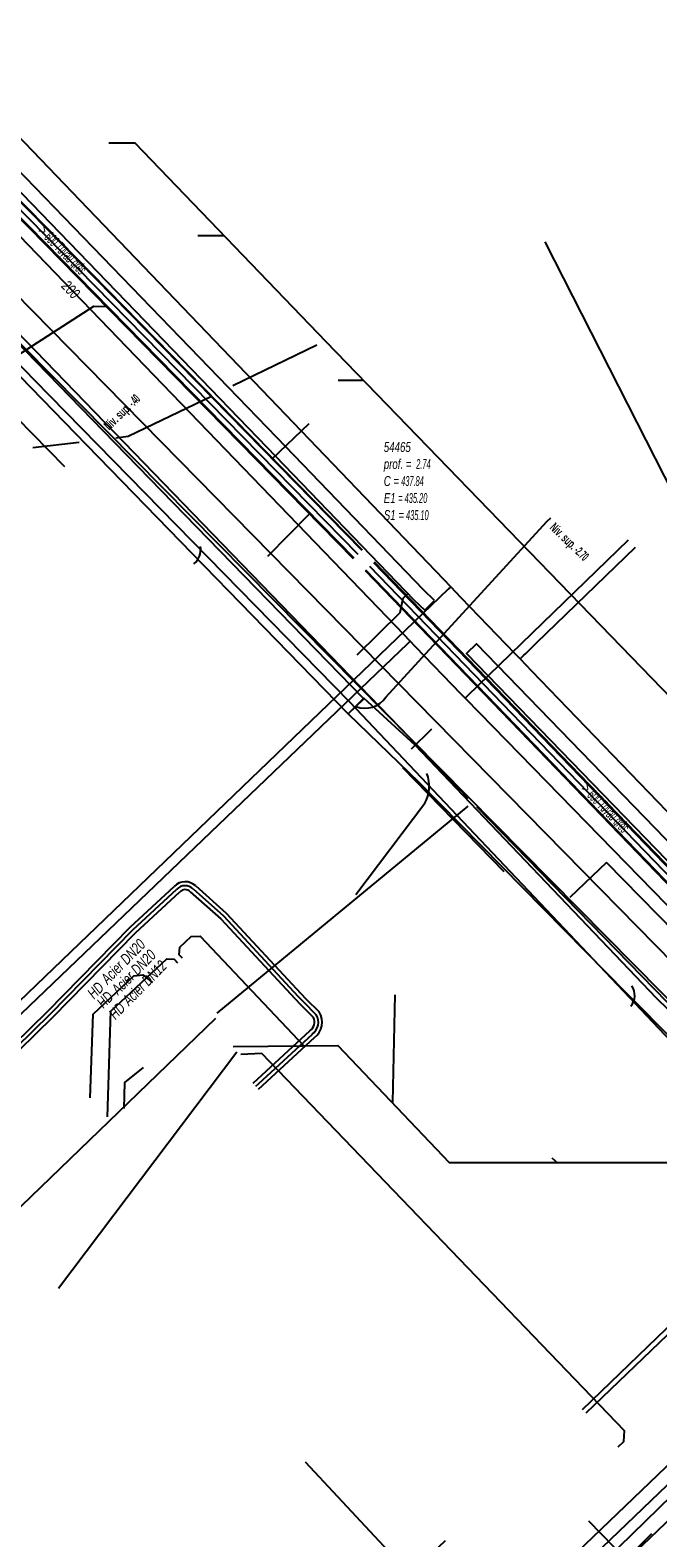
# Model space of a CAD drawing. Header units: metres. Extents: x 2695563 to 2696938, y 1260544 to 1262032.
# Tile 148 of 256: x 2696001 to 2696033, y 1261323 to 1261399. Entities that reach past the tile are written whole.
import ezdxf

# ---------------------------------------------------------------- set-up
doc = ezdxf.new("R2010")
doc.units = ezdxf.units.M
doc.header["$LTSCALE"] = 100
doc.linetypes.add('AUSGEZOGEN', pattern=[0])
doc.linetypes.add('STRICHLINIE2_S3', pattern=[0.25, 0.15, -0.1])
for name, color, linetype in [('Eau portable_Cadastre des conduites_Conduite', 171, 'AUSGEZOGEN'), ('Eau potable_Cadastre des conduites_Conduite_Texte', 171, 'AUSGEZOGEN'), ('EU_Cadastre des conduites', 24, 'AUSGEZOGEN'), ('EU_Cadastre des conduites – Texte', 7, 'AUSGEZOGEN'), ('EU_Cadastre des conduites_Regard normalisé – Texte', 24, 'AUSGEZOGEN'), ('Gaz_Cadastre des conduites_Conduite', 32, 'AUSGEZOGEN'), ('Gaz_Cadastre des conduites_Conduite_Texte', 32, 'AUSGEZOGEN'), ('Réseau électrique_Cadastre des conduite_Bord du tracé', 1, 'AUSGEZOGEN'), ('Réseau électrique_Cadastre des conduite_Tronçon de tracé', 1, 'AUSGEZOGEN'), ('Réseau électrique_Point altimétrique_Texte', 7, 'AUSGEZOGEN'), ('TV_Cadastre des conduites_CONDUITE', 92, 'AUSGEZOGEN'), ('Télécommunications_SW_Cadastre des conduites_Bord du tracé', 94, 'AUSGEZOGEN')]:
    doc.layers.add(name, color=color, linetype=linetype)
doc.styles.add('ARIAL', font='arial.ttf')
doc.styles.add('ARIALNARROW', font='ARIALN.TTF')
pattern_1 = [(0, (2708005, 1273150), (6075, 6075), [6075, -6075]), (90, (2708005, 1273150), (-6075, 6075), [6075, -6075])]

# ---------------------------------------------------------------- blocks, each defined once
blk = doc.blocks.new('COMPLEXOBJECT_1579')
at = {"layer": 'Gaz_Cadastre des conduites_Conduite', "color": 32, "linetype": 'AUSGEZOGEN', "transparency": 33554687}
for points in [[(5988.203, 11337.23), (5992.816, 11341.085), (5997.124, 11345.228), (6001.408, 11349.42), (6005.598, 11353.696), (6007.831, 11355.758)], [(6008.644, 11355.774), (6010.184, 11354.407), (6013.957, 11350.333), (6014.232, 11350.051), (6014.885, 11349.399)], [(6014.671, 11348.403), (6011.962, 11345.899), (6011.815, 11345.763)]]:
    blk.add_lwpolyline(points, dxfattribs=at)
for centre, radius, start, end in [((6008.245, 11355.365), 0.571, 45.73694, 136.51795), ((6014.24, 11349.017), 0.75, 305.10235, 30.64529)]:
    blk.add_arc(centre, radius, start, end, dxfattribs=at)
blk = doc.blocks.new('COMPLEXOBJECT_1580')
at = {"layer": 'Gaz_Cadastre des conduites_Conduite', "color": 32, "linetype": 'AUSGEZOGEN', "transparency": 33554687}
blk.add_line((6014.781, 11348.233), (6011.951, 11345.616), dxfattribs=at)
for points in [[(5988.074, 11337.383), (5992.682, 11341.234), (5996.985, 11345.372), (6001.267, 11349.561), (6005.459, 11353.84), (6007.691, 11355.901)], [(6008.78, 11355.921), (6010.324, 11354.55), (6014.102, 11350.471), (6014.374, 11350.192), (6015.028, 11349.539)]]:
    blk.add_lwpolyline(points, dxfattribs=at)
for centre, radius, start, end in [((6008.246, 11355.365), 0.771, 46.14782, 135.95647), ((6014.227, 11349.014), 0.958, 305.36293, 33.21769)]:
    blk.add_arc(centre, radius, start, end, dxfattribs=at)
blk = doc.blocks.new('COMPLEXOBJECT_1581')
at = {"layer": 'Gaz_Cadastre des conduites_Conduite', "color": 32, "linetype": 'AUSGEZOGEN', "transparency": 33554687}
blk.add_line((6014.565, 11348.578), (6011.679, 11345.91), dxfattribs=at)
for points in [[(5988.331, 11337.076), (5992.95, 11340.936), (5997.263, 11345.084), (6001.549, 11349.279), (6005.737, 11353.552), (6007.972, 11355.616)], [(6008.507, 11355.628), (6010.044, 11354.264), (6013.812, 11350.195), (6014.09, 11349.91), (6014.742, 11349.259)]]:
    blk.add_lwpolyline(points, dxfattribs=at)
for centre, radius, start, end in [((6008.245, 11355.365), 0.371, 45.12106, 137.44879), ((6014.233, 11349.028), 0.559, 306.44049, 24.42053)]:
    blk.add_arc(centre, radius, start, end, dxfattribs=at)
blk = doc.blocks.new('COMPLEXOBJECT_1763')
at = {"layer": 'Réseau électrique_Cadastre des conduite_Bord du tracé', "color": 1, "linetype": 'AUSGEZOGEN', "transparency": 33554687}
for points in [[(5979.125, 11395.927), (5977.813, 11395.221), (5978.413, 11394.557)], [(5978.413, 11394.557), (5978.716, 11394.098), (5979.267, 11394.447)], [(5989.03, 11392.907), (5990.895, 11390.988), (6003.241, 11378.282), (6008.597, 11372.77), (6016.5, 11364.636), (6017.289, 11365.403), (6009.409, 11373.513), (6004.104, 11378.972), (5991.687, 11391.752), (5989.564, 11393.937)]]:
    blk.add_lwpolyline(points, dxfattribs=at)
for centre, radius, start, end in [((5982.998, 11387.867), 8.942, 42.75008, 115.66417), ((5983.219, 11387.783), 7.748, 41.40375, 120.66848)]:
    blk.add_arc(centre, radius, start, end, dxfattribs=at)
blk = doc.blocks.new('COMPLEXOBJECT_2171')
at = {"layer": 'Réseau électrique_Cadastre des conduite_Tronçon de tracé', "color": 1, "linetype": 'AUSGEZOGEN', "transparency": 33554687}
blk.add_line((6018.413, 11365.496), (6026.569, 11374.387), dxfattribs=at)
blk.add_arc((6017.364, 11366.181), 1.253, 247.98907, 326.8307, dxfattribs=at)

msp = doc.modelspace()

# ---------------------------------------------------------------- hatches: boundary and pattern name
at = {"layer": 'Réseau électrique_Cadastre des conduite_Bord du tracé', "lineweight": 18, "transparency": 33554687}
h = msp.add_hatch(dxfattribs=at)
h.set_pattern_fill('MUSTER', color=1, scale=6075, style=0, pattern_type=2)
h.set_pattern_definition(pattern_1)
h.paths.add_polyline_path([(2696021.835, 1261370.2), (2696021.291, 1261370.729), (2696013.86, 1261378.448), (2695996.219, 1261396.704), (2695991.948, 1261401.104), (2695991.446, 1261400.616), (2695995.716, 1261396.217), (2696013.356, 1261377.962), (2696020.794, 1261370.235), (2696021.347, 1261369.698)], flags=0)
h = msp.add_hatch(dxfattribs=at)
h.set_pattern_fill('MUSTER', color=1, scale=6075, style=0, pattern_type=2)
h.set_pattern_definition(pattern_1)
h.paths.add_polyline_path([(2695979.383, 1261394.367), (2695979.686, 1261393.908), (2695980.237, 1261394.257), (2695980.538, 1261394.427), (2695980.847, 1261394.583), (2695981.162, 1261394.725), (2695981.483, 1261394.853), (2695981.81, 1261394.966), (2695982.141, 1261395.065), (2695982.476, 1261395.149), (2695982.815, 1261395.218), (2695983.157, 1261395.272), (2695983.5, 1261395.31), (2695983.845, 1261395.333), (2695984.191, 1261395.341), (2695984.536, 1261395.333), (2695984.881, 1261395.31), (2695985.225, 1261395.271), (2695985.566, 1261395.217), (2695985.905, 1261395.148), (2695986.241, 1261395.064), (2695986.572, 1261394.965), (2695986.898, 1261394.851), (2695987.219, 1261394.723), (2695987.534, 1261394.581), (2695987.843, 1261394.425), (2695988.144, 1261394.255), (2695988.437, 1261394.072), (2695988.722, 1261393.876), (2695988.998, 1261393.667), (2695989.264, 1261393.447), (2695989.52, 1261393.215), (2695989.766, 1261392.971), (2695990, 1261392.717), (2695991.865, 1261390.798), (2696004.211, 1261378.092), (2696009.567, 1261372.58), (2696017.47, 1261364.446), (2696018.259, 1261365.213), (2696010.379, 1261373.323), (2696005.074, 1261378.782), (2695992.657, 1261391.562), (2695990.534, 1261393.747), (2695990.279, 1261394.011), (2695990.014, 1261394.265), (2695989.739, 1261394.508), (2695989.453, 1261394.739), (2695989.159, 1261394.958), (2695988.856, 1261395.165), (2695988.544, 1261395.359), (2695988.225, 1261395.54), (2695987.899, 1261395.709), (2695987.566, 1261395.863), (2695987.227, 1261396.004), (2695986.883, 1261396.131), (2695986.533, 1261396.243), (2695986.18, 1261396.341), (2695985.822, 1261396.425), (2695985.462, 1261396.493), (2695985.098, 1261396.547), (2695984.733, 1261396.586), (2695984.367, 1261396.61), (2695984, 1261396.619), (2695983.633, 1261396.613), (2695983.267, 1261396.592), (2695982.902, 1261396.555), (2695982.538, 1261396.504), (2695982.177, 1261396.438), (2695981.819, 1261396.357), (2695981.465, 1261396.262), (2695981.114, 1261396.152), (2695980.769, 1261396.027), (2695980.429, 1261395.889), (2695980.095, 1261395.737), (2695978.783, 1261395.031)], flags=0)
h = msp.add_hatch(dxfattribs=at)
h.set_pattern_fill('MUSTER', color=1, scale=6075, style=0, pattern_type=2)
h.set_pattern_definition(pattern_1)
h.paths.add_polyline_path([(2696047.906, 1261343.29), (2696023.966, 1261368.001), (2696023.463, 1261367.514), (2696047.403, 1261342.802)], flags=0)
h = msp.add_hatch(dxfattribs=at)
h.set_pattern_fill('MUSTER', color=1, scale=6075, style=0, pattern_type=2)
h.set_pattern_definition(pattern_1)
h.paths.add_polyline_path([(2696017.474, 1261364.456), (2696021.052, 1261360.999), (2696031.541, 1261350.31), (2696038.914, 1261342.902), (2696039.871, 1261341.735), (2696041.688, 1261339.954), (2696042.32, 1261340.586), (2696039.41, 1261343.362), (2696036.663, 1261346.563), (2696033.077, 1261350.044), (2696020.858, 1261362.865), (2696018.266, 1261365.243)], flags=0)
h = msp.add_hatch(dxfattribs=at)
h.set_pattern_fill('MUSTER', color=1, scale=6075, style=0, pattern_type=2)
h.set_pattern_definition(pattern_1)
h.paths.add_polyline_path([(2696004.213, 1261297.018), (2696016.882, 1261309.183), (2696025.835, 1261317.905), (2696041.426, 1261332.853), (2696040.942, 1261333.359), (2696025.349, 1261318.409), (2696016.395, 1261309.686), (2696003.729, 1261297.524)], flags=0)

# ---------------------------------------------------------------- linework, layer by layer
at = {"layer": 'Eau portable_Cadastre des conduites_Conduite', "color": 7, "linetype": 'AUSGEZOGEN', "transparency": 33554687}
msp.add_line((2696032.559, 1261320.581), (2696029.65, 1261323.541), dxfattribs=at)
for points in [[(2695993.656, 1261395.983), (2695993.825, 1261395.813), (2695996.7, 1261392.93), (2696019.884, 1261368.893), (2696020.618, 1261368.133), (2696020.871, 1261367.87), (2696023.183, 1261365.473), (2696023.394, 1261365.255), (2696024.125, 1261364.504), (2696046.39, 1261341.667), (2696049.872, 1261338.133)], [(2696023.394, 1261365.255), (2696023.528, 1261365.385), (2696031.667, 1261373.264)], [(2696020.618, 1261368.133), (2696020.482, 1261368.003), (2695994.107, 1261342.757)]]:
    msp.add_lwpolyline(points, dxfattribs=at)
at = {"layer": 'EU_Cadastre des conduites', "linetype": 'AUSGEZOGEN', "transparency": 33554687}
for p, q in [((2695988.618, 1261402.035), (2696017.728, 1261372.323)), ((2695988.633, 1261402.049), (2696017.743, 1261372.337)), ((2695988.647, 1261402.063), (2696017.757, 1261372.351)), ((2695989.047, 1261402.455), (2696018.157, 1261372.743)), ((2695989.061, 1261402.469), (2696018.171, 1261372.757)), ((2695989.076, 1261402.483), (2696018.186, 1261372.771)), ((2696018.326, 1261371.714), (2696045.646, 1261343.382)), ((2696018.341, 1261371.728), (2696045.661, 1261343.396)), ((2696018.356, 1261371.742), (2696045.676, 1261343.41)), ((2696018.758, 1261372.13), (2696046.078, 1261343.798)), ((2696018.773, 1261372.144), (2696046.093, 1261343.812)), ((2696018.788, 1261372.158), (2696046.108, 1261343.826))]:
    msp.add_line(p, q, dxfattribs=at)
at = {"layer": 'EU_Cadastre des conduites', "color": 255, "transparency": 33554687}
for p, q in [((2695988.847, 1261402.259), (2696017.957, 1261372.547)), ((2696018.557, 1261371.936), (2696045.877, 1261343.604))]:
    msp.add_line(p, q, dxfattribs=at)
at = {"layer": 'EU_Cadastre des conduites', "color": 24, "linetype": 'AUSGEZOGEN', "transparency": 33554687}
for p, q in [((2696009.849, 1261388.69), (2696011.169, 1261388.69)), ((2696016.333, 1261383.325), (2696043.842, 1261354.898)), ((2696016.957, 1261381.357), (2696018.193, 1261381.357)), ((2696015.485, 1261379.155), (2696013.612, 1261377.36)), ((2696013.406, 1261372.435), (2696015.535, 1261374.6)), ((2696019.829, 1261350.213), (2696019.715, 1261344.774)), ((2696027.781, 1261341.95), (2696028.094, 1261341.693)), ((2696029.516, 1261329.032), (2696037.667, 1261336.852))]:
    msp.add_line(p, q, dxfattribs=at)
for points in [[(2696005.351, 1261393.38), (2696006.67, 1261393.38), (2696016.333, 1261383.325)], [(2695993.393, 1261377.895), (2696004.598, 1261385.111), (2696005.243, 1261385.099)], [(2696003.117, 1261376.972), (2695999.068, 1261381.091), (2695999.142, 1261381.61)], [(2696009.074, 1261352.065), (2696008.914, 1261352.238), (2696008.942, 1261352.623), (2696009.525, 1261353.172), (2696009.979, 1261353.185), (2696015.23, 1261347.629)], [(2696005.285, 1261344.029), (2696005.445, 1261349.391), (2696008.294, 1261352.043), (2696008.654, 1261352.02), (2696008.829, 1261351.84)], [(2696004.408, 1261345.004), (2696004.558, 1261349.234), (2696006.619, 1261351.173), (2696007.069, 1261351.222), (2696007.559, 1261350.834)], [(2696011.653, 1261347.591), (2696016.952, 1261347.648), (2696022.593, 1261341.725), (2696037.437, 1261341.725)], [(2696031.142, 1261327.309), (2696031.439, 1261327.576), (2696031.462, 1261328.127), (2696013.103, 1261347.236), (2696012.032, 1261347.199)], [(2696006.126, 1261344.463), (2696006.167, 1261345.768), (2696007.103, 1261346.539)], [(2696029.332, 1261329.208), (2696037.352, 1261336.936), (2696037.511, 1261341.241), (2696037.679, 1261341.41)], [(2696015.293, 1261326.546), (2696020.434, 1261321.028), (2696020.785, 1261321.028), (2696022.398, 1261322.573)], [(2696032.831, 1261322.897), (2696028.595, 1261318.649), (2696028.608, 1261318.019)]]:
    msp.add_lwpolyline(points, dxfattribs=at)
at = {"layer": 'Gaz_Cadastre des conduites_Conduite', "color": 32, "linetype": 'AUSGEZOGEN', "transparency": 33554687}
for points in [[(2696026.174, 1261367.238), (2696025.921, 1261367.501), (2696023.199, 1261370.338), (2696022.666, 1261370.893), (2696022.32, 1261371.254), (2695995.877, 1261398.811), (2695995.704, 1261398.992)], [(2696026.174, 1261367.238), (2696026.356, 1261367.414), (2696026.464, 1261367.518), (2696026.724, 1261367.769), (2696027.007, 1261368.043), (2696032.028, 1261372.892)], [(2696022.666, 1261370.893), (2696022.531, 1261370.763), (2695999.931, 1261349.039), (2695989.162, 1261338.759), (2695988.969, 1261338.575)], [(2696026.174, 1261367.238), (2696026.755, 1261366.634), (2696046.81, 1261345.83)]]:
    msp.add_lwpolyline(points, dxfattribs=at)
at = {"layer": 'Réseau électrique_Cadastre des conduite_Bord du tracé', "color": 1, "linetype": 'AUSGEZOGEN', "transparency": 33554687}
for points in [[(2696021.835, 1261370.2), (2696021.291, 1261370.729), (2696013.86, 1261378.448), (2695996.219, 1261396.704), (2695991.948, 1261401.104), (2695991.446, 1261400.616), (2695995.716, 1261396.217), (2696013.356, 1261377.962), (2696020.794, 1261370.235), (2696021.347, 1261369.698), (2696021.835, 1261370.2)], [(2696047.906, 1261343.29), (2696023.966, 1261368.001), (2696023.463, 1261367.514), (2696047.403, 1261342.802), (2696047.906, 1261343.29)], [(2696017.474, 1261364.456), (2696021.052, 1261360.999), (2696031.541, 1261350.31), (2696038.914, 1261342.902), (2696039.871, 1261341.735), (2696041.688, 1261339.954), (2696042.32, 1261340.586), (2696039.41, 1261343.362), (2696036.663, 1261346.563), (2696033.077, 1261350.044), (2696020.858, 1261362.865), (2696018.266, 1261365.243), (2696017.474, 1261364.456)], [(2696004.213, 1261297.018), (2696016.882, 1261309.183), (2696025.835, 1261317.905), (2696041.426, 1261332.853), (2696040.942, 1261333.359), (2696025.349, 1261318.409), (2696016.395, 1261309.686), (2696003.729, 1261297.524), (2696004.213, 1261297.018)]]:
    msp.add_lwpolyline(points, close=True, dxfattribs=at)
at = {"layer": 'Réseau électrique_Cadastre des conduite_Tronçon de tracé', "color": 1, "linetype": 'AUSGEZOGEN', "transparency": 33554687}
for p, q in [((2696040.215, 1261345.407), (2695995.988, 1261390.468)), ((2696011.633, 1261381.083), (2696015.889, 1261383.143)), ((2696001.505, 1261377.95), (2696003.854, 1261378.226)), ((2696027.539, 1261374.197), (2696027.728, 1261374.393)), ((2696020.683, 1261362.686), (2696021.704, 1261363.691)), ((2696025.378, 1261356.45), (2696020.241, 1261361.715)), ((2696030.552, 1261356.926), (2696028.69, 1261355.146)), ((2696043.486, 1261343.699), (2696030.552, 1261356.926))]:
    msp.add_line(p, q, dxfattribs=at)
at = {"layer": 'Réseau électrique_Cadastre des conduite_Tronçon de tracé', "color": 1, "linetype": 'STRICHLINIE2_S3', "transparency": 33554687}
msp.add_line((2696002.802, 1261335.35), (2696021.347, 1261359.926), dxfattribs=at)
at = {"layer": 'Réseau électrique_Cadastre des conduite_Tronçon de tracé', "color": 1, "linetype": 'AUSGEZOGEN', "transparency": 33554687}
for points in [[(2696005.711, 1261378.445), (2696006.33, 1261378.517), (2696010.582, 1261380.575)], [(2696017.931, 1261367.451), (2696020.106, 1261369.585), (2696020.255, 1261370.316), (2696020.485, 1261370.541)], [(2696012.751, 1261305.158), (2696015.237, 1261305.946), (2696018.157, 1261308.726), (2696035.074, 1261324.911)]]:
    msp.add_lwpolyline(points, dxfattribs=at)
for centre, radius, start, end in [((2696009.064, 1261372.774), 0.939, 309.3236, 9.86191), ((2696019.867, 1261360.783), 1.71, 329.91882, 21.98067), ((2696031.131, 1261350.186), 0.853, 319.74994, 35.07989)]:
    msp.add_arc(centre, radius, start, end, dxfattribs=at)
at = {"layer": 'TV_Cadastre des conduites_CONDUITE', "color": 92, "linetype": 'AUSGEZOGEN', "transparency": 33554687}
msp.add_line((2696041.532, 1261360.668), (2696027.454, 1261388.368), dxfattribs=at)
for points in [[(2695954.521, 1261432.817), (2695982.78, 1261401.523), (2696040.347, 1261343.241), (2696043.85, 1261339.695), (2696045.936, 1261332.298), (2696055.988, 1261322.246), (2696059.781, 1261323.763), (2696065.092, 1261322.246), (2696142.093, 1261264.021), (2696182.3, 1261233.107), (2696188.748, 1261226.788), (2696191.783, 1261223.814), (2696284.336, 1261154.968), (2696287.921, 1261155.02)], [(2695976.882, 1261392.756), (2695980.551, 1261395.144), (2695981.874, 1261395.616), (2695983.414, 1261395.873), (2695984.974, 1261395.839), (2695986.501, 1261395.516), (2695987.941, 1261394.914), (2695988.95, 1261394.28), (2695989.859, 1261393.51), (2696001.572, 1261381.376), (2696017.554, 1261365.052), (2696039.827, 1261341.512)], [(2696023.87, 1261316.723), (2696026.479, 1261317.649), (2696037.234, 1261328.133)]]:
    msp.add_lwpolyline(points, dxfattribs=at)
at = {"layer": 'Télécommunications_SW_Cadastre des conduites_Bord du tracé', "color": 94, "linetype": 'AUSGEZOGEN', "transparency": 33554687}
for p, q in [((2695999.278, 1261385.274), (2696023.55, 1261360.186)), ((2696023.527, 1261359.779), (2696010.814, 1261349.29)), ((2696023.968, 1261359.756), (2696039.94, 1261343.355))]:
    msp.add_line(p, q, dxfattribs=at)
msp.add_lwpolyline([(2696010.755, 1261349.016), (2695999.42, 1261338.09), (2695998.58, 1261337.29)], dxfattribs=at)

# ---------------------------------------------------------------- block references
at = {"layer": 'Gaz_Cadastre des conduites_Conduite', "color": 32, "linetype": 'AUSGEZOGEN', "lineweight": -3, "transparency": 33554687}
for name in ['COMPLEXOBJECT_1580', 'COMPLEXOBJECT_1579', 'COMPLEXOBJECT_1581']:
    msp.add_blockref(name, (2690000.97, 1249999.81), dxfattribs=at)
at = {"layer": 'Réseau électrique_Cadastre des conduite_Bord du tracé', "color": 1, "linetype": 'AUSGEZOGEN', "lineweight": -3, "transparency": 33554687}
msp.add_blockref('COMPLEXOBJECT_1763', (2690000.97, 1249999.81), dxfattribs=at)
at = {"layer": 'Réseau électrique_Cadastre des conduite_Tronçon de tracé', "color": 1, "linetype": 'AUSGEZOGEN', "lineweight": -3, "transparency": 33554687}
msp.add_blockref('COMPLEXOBJECT_2171', (2690000.97, 1249999.81), dxfattribs=at)

# ---------------------------------------------------------------- texts
at = {"layer": 'Eau potable_Cadastre des conduites_Conduite_Texte', "color": 7, "transparency": 33554687, "insert": (2696003.421, 1261385.953), "char_height": 0.55426, "width": 1.10633, "attachment_point": 5, "rotation": 313.9659, "style": 'ARIAL'}
msp.add_mtext('\\A1;{\\fArial|i1|b0;\\H0.554263;\\W0.700000;\\C7;200}\\P', dxfattribs=at)
at = {"layer": 'EU_Cadastre des conduites – Texte', "color": 24, "transparency": 33554687, "char_height": 0.55705, "width": 6, "attachment_point": 5, "style": 'ARIAL'}
for insert, rotation in [((2696002.941, 1261387.911), 314.4348), ((2696030.434, 1261359.637), 313.9947)]:
    msp.add_mtext('\\A1;{\\fArial|b0|i1|c0|p34;\\W0.7;> \\W0.49;600 Tuyau grès}', dxfattribs=dict(at, insert=insert, rotation=rotation))
at = {"layer": 'EU_Cadastre des conduites_Regard normalisé – Texte', "color": 24, "transparency": 33554687, "insert": (2696019.274, 1261378.228), "char_height": 0.50641, "width": 2.83806, "attachment_point": 1, "line_spacing_factor": 1.024096, "style": 'ARIAL'}
msp.add_mtext('\\A1;{\\fArial|b0|i1|c0|p34;\\W0.6945;54465}\\P{\\fArial|b0|i1|c0|p34;\\H0.99721x;\\W0.6945;prof. = \\W0.48615; 2.74}\\P{\\fArial|b0|i1|c0|p34;\\H0.99721x;\\W0.6945;C =\\W0.48615; 437.84}\\P{\\fArial|b0|i1|c0|p34;\\H0.99721x;\\W0.6945;E1 \\W0.48615;= 435.20}\\P{\\fArial|b0|i1|c0|p34;\\H0.99721x;\\W0.6945;S1 =\\W0.48615; 435.10}', dxfattribs=at)
at = {"layer": 'Gaz_Cadastre des conduites_Conduite_Texte', "color": 32, "transparency": 33554687, "char_height": 0.55825, "attachment_point": 5, "rotation": 45.5823, "style": 'ARIAL'}
for s, insert, width in [('\\A1;{\\fArial|b0|i1|c0|p34;\\W0.7;Acier DN20}', (2696006.076, 1261351.901), 2.80178), ('\\A1;{\\fArial|b0|i1|c0|p34;\\W0.7;Acier DN20}', (2696006.613, 1261351.366), 2.9045), ('\\A1;{\\fArial|b0|i1|c0|p34;\\W0.7;Acier DN12}', (2696007.163, 1261350.818), 2.81884), ('\\A1;{\\fArial|i1|b0;\\H0.558250;\\W0.700000;\\C32;HD}\\P', (2696004.683, 1261350.444), 0.99019), ('\\A1;{\\fArial|i1|b0;\\H0.558250;\\W0.700000;\\C32;HD}\\P', (2696005.161, 1261349.97), 0.99019), ('\\A1;{\\fArial|i1|b0;\\H0.558250;\\W0.700000;\\C32;HD}\\P', (2696005.762, 1261349.404), 0.99019)]:
    msp.add_mtext(s, dxfattribs=dict(at, insert=insert, width=width))
at = {"layer": 'Réseau électrique_Point altimétrique_Texte', "color": 1, "transparency": 33554687, "char_height": 0.45675, "width": 6, "attachment_point": 4, "style": 'ARIALNARROW'}
for s, insert, rotation in [('\\A1;{\\fArial Narrow|b1|i0|c0|p34;\\H1x;\\W0.7;Niv. sup. \\W0.49;-.40}', (2696005.255, 1261378.908), 44.1765), ('\\A1;{\\fArial Narrow|b1|i0|c0|p34;\\H1x;\\W0.7;Niv. sup. \\W0.49;-2.70}', (2696027.756, 1261373.963), 316.1142)]:
    msp.add_mtext(s, dxfattribs=dict(at, insert=insert, rotation=rotation))

doc.saveas('drawing.dxf')
